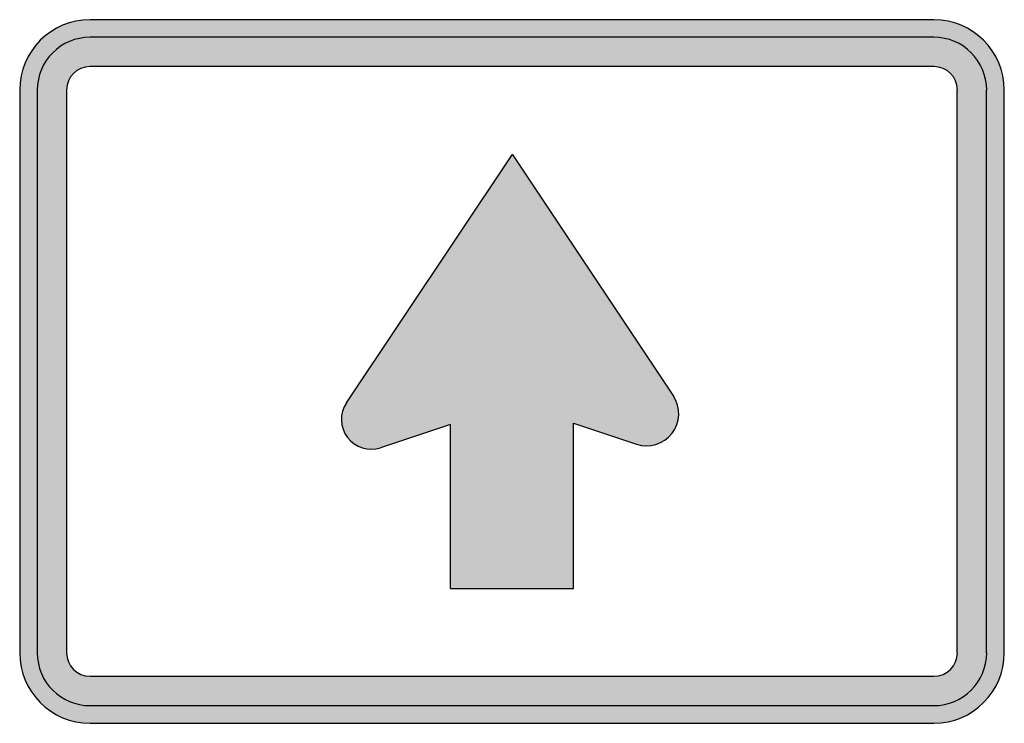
# Model space of a CAD drawing. Header units: inches. Extents: x -10.5 to 10.5, y -7.5 to 7.5.
import ezdxf

# ---------------------------------------------------------------- set-up
doc = ezdxf.new("R2010")
doc.units = ezdxf.units.IN
doc.header["$MEASUREMENT"] = 0

msp = doc.modelspace()

# ---------------------------------------------------------------- hatches: boundary and pattern name
h = msp.add_hatch(color=7)
h.paths.add_polyline_path([(8.998, -7.5), (-8.998, -7.5), (-9.104, -7.497), (-9.201, -7.487), (-9.398, -7.445), (-9.583, -7.381), (-9.758, -7.294), (-9.915, -7.186), (-10.059, -7.059), (-10.188, -6.916), (-10.293, -6.755), (-10.381, -6.583), (-10.447, -6.398), (-10.486, -6.202), (-10.496, -6.101), (-10.5, -5.999), (-10.5, 5.999), (-10.496, 6.104), (-10.486, 6.202), (-10.447, 6.398), (-10.381, 6.583), (-10.293, 6.758), (-10.188, 6.916), (-10.059, 7.059), (-9.915, 7.189), (-9.758, 7.294), (-9.583, 7.381), (-9.398, 7.448), (-9.201, 7.487), (-9.104, 7.497), (-8.998, 7.497), (8.998, 7.497), (9.1, 7.497), (9.201, 7.487), (9.398, 7.448), (9.583, 7.381), (9.755, 7.294), (9.915, 7.189), (10.059, 7.059), (10.185, 6.916), (10.293, 6.758), (10.381, 6.583), (10.444, 6.398), (10.486, 6.202), (10.496, 6.104), (10.5, 5.999), (10.5, -5.999), (10.496, -6.101), (10.486, -6.202), (10.444, -6.398), (10.381, -6.583), (10.293, -6.755), (10.185, -6.916), (10.059, -7.059), (9.915, -7.186), (9.755, -7.294), (9.583, -7.381), (9.398, -7.445), (9.201, -7.487), (9.1, -7.497), (8.998, -7.5)])
h.paths.add_polyline_path([(8.998, -6.5), (-8.998, -6.5), (-9.069, -6.496), (-9.132, -6.482), (-9.194, -6.461), (-9.251, -6.429), (-9.306, -6.394), (-9.352, -6.353), (-9.394, -6.304), (-9.433, -6.251), (-9.46, -6.195), (-9.482, -6.132), (-9.495, -6.066), (-9.502, -5.999), (-9.502, 5.999), (-9.495, 6.069), (-9.482, 6.132), (-9.46, 6.195), (-9.433, 6.251), (-9.394, 6.307), (-9.352, 6.353), (-9.306, 6.394), (-9.251, 6.433), (-9.194, 6.461), (-9.132, 6.482), (-9.069, 6.496), (-8.998, 6.5), (8.998, 6.5), (9.069, 6.496), (9.132, 6.482), (9.194, 6.461), (9.251, 6.433), (9.303, 6.394), (9.352, 6.353), (9.394, 6.307), (9.429, 6.251), (9.46, 6.195), (9.482, 6.132), (9.495, 6.069), (9.499, 5.999), (9.499, -5.999), (9.495, -6.066), (9.482, -6.132), (9.46, -6.195), (9.429, -6.251), (9.394, -6.304), (9.352, -6.353), (9.303, -6.394), (9.251, -6.429), (9.194, -6.461), (9.132, -6.482), (9.069, -6.496), (8.998, -6.5)], flags=0)
msp.add_hatch(color=7).paths.add_polyline_path([(-3.535, -0.668), (-0.007, 4.62), (3.447, -0.528), (3.482, -0.588), (3.51, -0.654), (3.531, -0.721), (3.549, -0.791), (3.556, -0.858), (3.556, -0.927), (3.549, -0.998), (3.535, -1.064), (3.518, -1.131), (3.49, -1.197), (3.454, -1.26), (3.413, -1.319), (3.367, -1.372), (3.314, -1.421), (3.259, -1.463), (3.199, -1.502), (3.136, -1.53), (3.07, -1.554), (3.003, -1.571), (2.937, -1.582), (2.866, -1.585), (2.796, -1.579), (2.727, -1.568), (2.656, -1.55), (1.312, -1.103), (1.312, -4.627), (-1.312, -4.627), (-1.312, -1.127), (-2.804, -1.624), (-2.866, -1.641), (-2.933, -1.652), (-3.066, -1.655), (-3.192, -1.627), (-3.311, -1.579), (-3.42, -1.505), (-3.465, -1.46), (-3.51, -1.407), (-3.549, -1.351), (-3.58, -1.295), (-3.623, -1.169), (-3.64, -1.043), (-3.63, -0.913), (-3.595, -0.787), (-3.567, -0.728), (-3.535, -0.668)])

# ---------------------------------------------------------------- linework, layer by layer
at = {"color": 7}
for p, q in [((9, 7.498), (-9, 7.498)), ((9, 7.126), (-9, 7.126)), ((9, 6.499), (-9, 6.499)), ((-10.499, 6), (-10.499, -6.001)), ((-10.125, 6), (-10.125, -6.001)), ((-9.501, 6), (-9.501, -6.001)), ((9.498, -6.001), (9.498, 6)), ((10.123, -6.001), (10.123, 6)), ((10.5, -6.001), (10.5, 6)), ((-0.007, 4.621), (-3.535, -0.668)), ((0.006, 4.634), (3.446, -0.528)), ((-1.312, -1.128), (-2.802, -1.625)), ((-1.312, -4.626), (-1.312, -1.128)), ((1.312, -1.101), (2.656, -1.547)), ((1.312, -4.626), (1.312, -1.101)), ((-1.312, -4.626), (1.312, -4.626)), ((-9, -6.498), (9, -6.498)), ((-9, -7.122), (9, -7.122)), ((-9, -7.5), (9, -7.5))]:
    msp.add_line(p, q, dxfattribs=at)
for points in [[(-9, 7.5), (-9.828, 7.5), (-10.5, 6.828), (-10.5, 6)], [(10.499, 6), (10.499, 6.828), (9.827, 7.5), (8.999, 7.5)], [(-9, 7.125), (-9.621, 7.125), (-10.125, 6.621), (-10.125, 6)], [(10.124, 6), (10.124, 6.621), (9.62, 7.125), (8.999, 7.125)], [(-9, 6.5), (-9.276, 6.5), (-9.5, 6.276), (-9.5, 6)], [(9.499, 6), (9.499, 6.276), (9.275, 6.5), (8.999, 6.5)], [(-10.5, -5.999), (-10.5, -6.827), (-9.828, -7.499), (-9, -7.499)], [(-10.125, -5.999), (-10.125, -6.62), (-9.621, -7.124), (-9, -7.124)], [(-9.5, -5.999), (-9.5, -6.275), (-9.276, -6.499), (-9, -6.499)], [(8.999, -7.499), (9.827, -7.499), (10.499, -6.827), (10.499, -5.999)], [(8.999, -7.124), (9.62, -7.124), (10.124, -6.62), (10.124, -5.999)], [(8.999, -6.499), (9.275, -6.499), (9.499, -6.275), (9.499, -5.999)]]:
    msp.add_open_spline(points, degree=3, dxfattribs=at)
for points in [[(2.655, -1.549), (2.931, -1.641), (3.235, -1.548), (3.413, -1.318), (3.591, -1.089), (3.605, -0.771), (3.446, -0.527)], [(-3.533, -0.669), (-3.684, -0.895), (-3.675, -1.191), (-3.51, -1.407), (-3.345, -1.623), (-3.061, -1.71), (-2.803, -1.625)]]:
    msp.add_open_spline(points, degree=3, knots=[0, 0, 0, 0, 1, 1, 1, 2, 2, 2, 2], dxfattribs=at)

doc.saveas('drawing.dxf')
